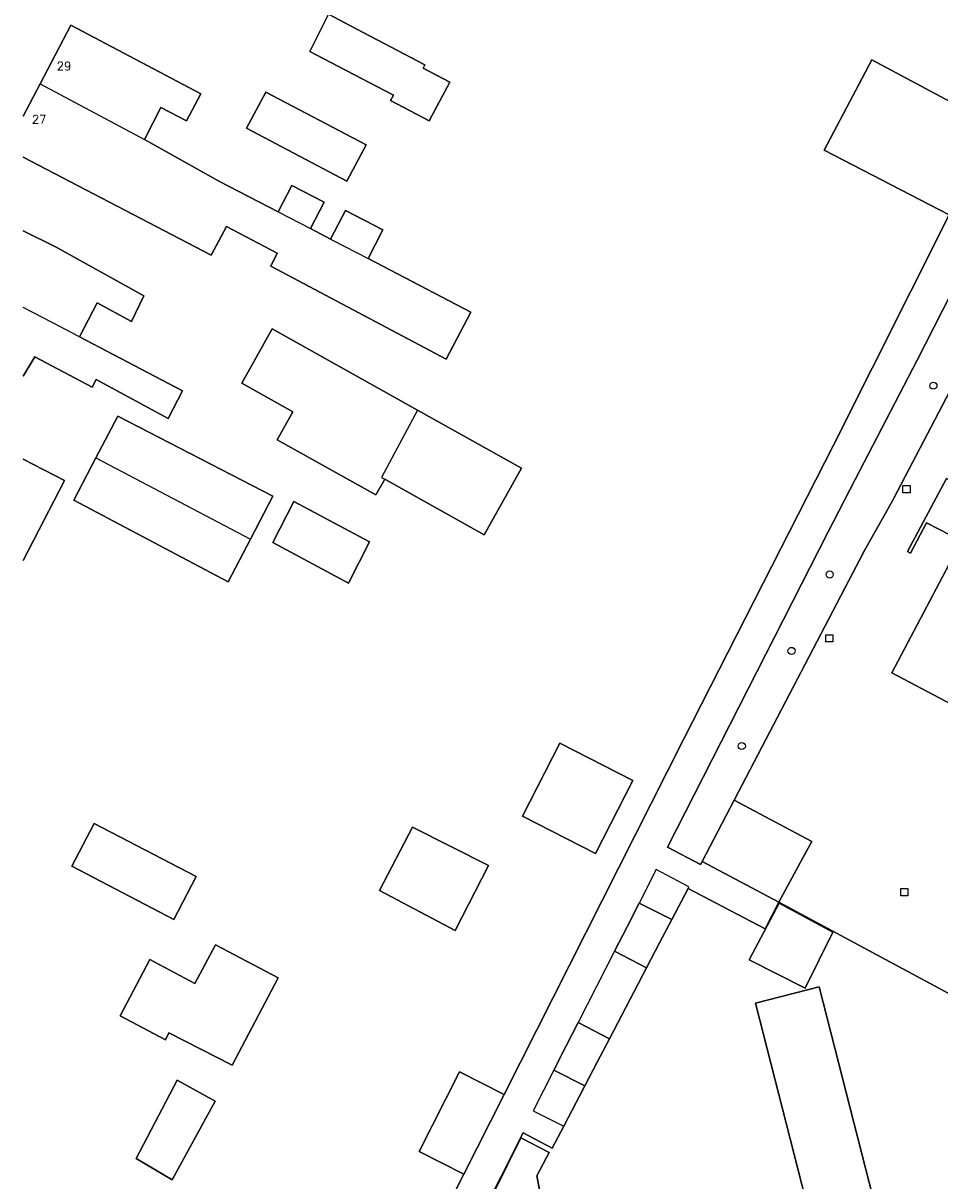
# Model space of a CAD drawing. Header units: metres. Extents: x 108000 to 109000, y 423000 to 423600.
# Tile 17 of 88: x 108000 to 108065, y 423200 to 423282. Entities that reach past the tile are written whole.
import ezdxf

# ---------------------------------------------------------------- set-up
doc = ezdxf.new("R2010")
doc.units = ezdxf.units.M
doc.header["$MEASUREMENT"] = 0
for name, color, linetype in [('Erf', 10, 'Continuous'), ('gesloten verharding', 10, 'Continuous'), ('groenvoorziening', 10, 'Continuous'), ('Hek', 10, 'Continuous'), ('Huisnummers', 10, 'Continuous'), ('kolk', 10, 'Continuous'), ('pand', 10, 'Continuous'), ('vegetatieobject', 10, 'Continuous'), ('Voetpad', 10, 'Continuous')]:
    doc.layers.add(name, color=color, linetype=linetype)
doc.styles.get("Standard").update_dxf_attribs({"font": 'txt.shx'})

# ---------------------------------------------------------------- blocks, each defined once
blk = doc.blocks.new('308_ACAD_1_FMEBLOCK29')
at = {"layer": 'pand', "color": 1}
blk.add_line((-14.647, 9.741), (-15.844, 7.452), dxfattribs=at)
blk.add_lwpolyline([(-15.844, 4.554), (-2.527, -2.395), (-1.438, -0.354), (2.148, -2.236), (1.682, -3.172), (14.103, -9.742), (15.844, -6.412), (8.573, -2.616)], dxfattribs=at)
blk = doc.blocks.new('308_ACAD_1_FMEBLOCK64')
at = {"layer": 'Erf', "color": 52, "true_color": 0xd2d200}
for points in [[(-15.844, 5.374), (-14.647, 7.663), (-12.474, 11.819), (-3.258, 6.975), (-4.287, 5.047), (-6.094, 5.986), (-7.245, 3.733), (-1.947, 0.748), (2.202, -1.399), (3.182, 0.475), (5.465, -0.718)], [(5.465, -0.718), (4.49, -2.582), (5.917, -3.319), (6.973, -1.299), (9.63, -2.674), (8.573, -4.693), (15.844, -8.49), (14.103, -11.819), (1.682, -5.25), (2.148, -4.313), (-1.438, -2.432), (-2.527, -4.473), (-15.844, 2.476)]]:
    blk.add_lwpolyline(points, dxfattribs=at)

msp = doc.modelspace()

# ---------------------------------------------------------------- linework, layer by layer
at = {"layer": 'Erf', "color": 52, "true_color": 0xd2d200}
for points in [[(108023.136, 423281.83), (108028.44, 423279.044), (108028.324, 423278.823), (108030.196, 423277.821), (108028.734, 423275.078), (108026.018, 423276.52), (108026.226, 423276.908), (108021.773, 423279.221), (108020.298, 423279.997), (108021.623, 423282.632), (108023.136, 423281.83)], [(108027.759, 423193.676), (108031.198, 423200.484), (108028.036, 423202.082), (108030.888, 423207.727), (108034.05, 423206.13), (108046.78, 423231.327), (108057.378, 423252.111), (108065.563, 423268.431), (108056.72, 423273.009), (108060.091, 423279.398), (108065.952, 423276.277)], [(108015.809, 423274.568), (108017.171, 423277.117), (108024.283, 423273.392), (108022.921, 423270.813), (108015.809, 423274.568)], [(108000, 423267.293), (108002.341, 423266.138), (108008.555, 423262.684), (108007.669, 423260.883), (108005.23, 423262.186), (108003.993, 423259.792), (108011.273, 423255.965), (108010.273, 423254.008), (108005.177, 423256.762), (108004.875, 423256.229), (108000.815, 423258.379), (108000, 423257)], [(108027.917, 423254.604), (108035.285, 423250.479), (108032.641, 423245.757), (108025.6, 423249.699), (108024.979, 423248.589), (108017.987, 423252.503), (108019.091, 423254.475), (108015.473, 423256.501), (108017.634, 423260.361), (108027.917, 423254.604)], [(108005.155, 423251.214), (108006.703, 423254.158), (108017.667, 423248.494), (108016.089, 423245.463), (108014.519, 423242.447), (108003.585, 423248.229), (108005.155, 423251.214)], [(108000, 423251.118), (108002.93, 423249.603), (108000, 423243.937)], [(108017.669, 423245.219), (108019.152, 423248.124), (108024.516, 423245.278), (108023.032, 423242.343), (108017.669, 423245.219)], [(108035.353, 423225.84), (108037.998, 423231.004), (108043.163, 423228.359), (108040.518, 423223.195), (108035.353, 423225.84)], [(108012.247, 423221.559), (108010.664, 423218.524), (108003.452, 423222.287), (108005.035, 423225.321), (108012.247, 423221.559)], [(108030.588, 423217.739), (108025.225, 423220.585), (108027.555, 423225.061), (108032.949, 423222.334), (108030.588, 423217.739)], [(108141.136, 423222.251), (108117.557, 423216.597), (108077.065, 423207.065), (108053.496, 423219.744), (108052.54, 423217.868), (108047.076, 423220.727), (108045.926, 423218.528), (108045.053, 423216.858), (108044.137, 423215.107), (108041.5, 423210.063), (108040.643, 423208.423), (108039.76, 423206.734), (108038.269, 423203.883), (108037.455, 423202.327), (108035.405, 423203.403), (108029.07, 423190.847)], [(108057.333, 423217.623), (108055.363, 423213.655), (108051.399, 423215.658), (108053.516, 423219.688), (108057.333, 423217.623)], [(108006.878, 423211.688), (108008.963, 423215.68), (108012.157, 423213.979), (108013.612, 423216.725), (108018.057, 423214.393), (108014.788, 423208.198), (108010.313, 423210.5), (108010.07, 423210.005), (108006.878, 423211.688)], [(108061.813, 423192.418), (108057.302, 423191.262), (108051.839, 423212.594), (108056.351, 423213.749), (108061.813, 423192.418)], [(108013.605, 423205.647), (108010.55, 423200.075), (108008.003, 423201.586), (108010.909, 423207.13), (108013.605, 423205.647)], [(108032.416, 423197.356), (108035.237, 423203.05), (108037.243, 423202.011), (108036.356, 423200.368), (108036.931, 423197.44)]]:
    msp.add_lwpolyline(points, dxfattribs=at)
at = {"layer": 'gesloten verharding', "color": 255}
for points in [[(108139.92, 423227.72), (108118.532, 423222.604), (108117.558, 423222.376), (108113.334, 423221.385), (108110.394, 423234.356), (108109.672, 423237.541), (108085.137, 423250.5), (108067.625, 423259.794), (108066.403, 423257.463), (108061.631, 423248.351), (108061.542, 423248.184), (108059.576, 423244.647), (108050.344, 423226.978), (108055.825, 423224.042), (108055.199, 423222.887), (108053.496, 423219.744), (108077.065, 423207.065), (108117.557, 423216.597), (108141.136, 423222.251), (108140.87, 423223.448), (108139.92, 423227.72)], [(108100.832, 423227.344), (108097.217, 423229.281), (108091.711, 423219.025), (108086.051, 423222.023), (108086.445, 423222.823), (108061.495, 423235.994), (108066.428, 423245.332), (108063.951, 423246.621), (108062.816, 423244.473), (108062.608, 423244.583), (108065.365, 423249.748), (108067.973, 423248.356), (108070.666, 423253.454), (108070.801, 423253.382), (108071.749, 423252.879), (108073.811, 423251.785), (108078.725, 423249.177), (108080.899, 423248.023), (108104.89, 423235.29), (108100.832, 423227.344)]]:
    msp.add_lwpolyline(points, dxfattribs=at)
at = {"layer": 'groenvoorziening', "color": 3}
for points in [[(108070.3, 423264.915), (108067.504, 423266.376), (108063.295, 423258.134), (108058.905, 423249.685), (108056.998, 423245.979), (108045.629, 423223.633), (108047.965, 423222.414), (108048.074, 423222.62), (108050.344, 423226.978), (108059.576, 423244.647), (108061.542, 423248.184), (108061.631, 423248.351), (108066.403, 423257.463), (108067.625, 423259.794)], [(108045.053, 423216.858), (108045.926, 423218.528), (108043.612, 423219.679), (108042.758, 423218.007), (108041.877, 423216.282), (108044.137, 423215.107), (108045.053, 423216.858)], [(108041.5, 423210.063), (108039.294, 423211.224), (108038.445, 423209.561), (108037.571, 423207.849), (108039.76, 423206.734), (108040.643, 423208.423), (108041.5, 423210.063)]]:
    msp.add_lwpolyline(points, dxfattribs=at)
at = {"layer": 'Hek', "color": 30}
msp.add_line((108038.269, 423203.883), (108037.455, 423202.327), dxfattribs=at)
for points in [[(108045.053, 423216.858), (108045.926, 423218.528), (108047.076, 423220.727)], [(108047.076, 423220.727), (108052.54, 423217.868), (108053.496, 423219.744)], [(108045.053, 423216.858), (108044.137, 423215.107), (108041.5, 423210.063)], [(108038.269, 423203.883), (108039.76, 423206.734), (108040.643, 423208.423), (108041.5, 423210.063)]]:
    msp.add_lwpolyline(points, dxfattribs=at)
at = {"layer": 'kolk', "color": 30, "true_color": 0xf07a00}
for p, q in [((108062.29, 423248.748), (108062.29, 423249.248)), ((108062.29, 423249.248), (108062.79, 423249.248)), ((108062.79, 423249.248), (108062.79, 423248.748)), ((108062.79, 423248.748), (108062.29, 423248.748)), ((108056.833, 423238.182), (108056.833, 423238.682)), ((108056.833, 423238.682), (108057.333, 423238.682)), ((108057.333, 423238.182), (108056.833, 423238.182)), ((108057.333, 423238.682), (108057.333, 423238.182)), ((108062.131, 423220.208), (108062.131, 423220.708)), ((108062.131, 423220.708), (108062.631, 423220.708)), ((108062.631, 423220.208), (108062.131, 423220.208)), ((108062.631, 423220.708), (108062.631, 423220.208))]:
    msp.add_line(p, q, dxfattribs=at)
at = {"layer": 'pand', "color": 1}
for p, q in [((108001.197, 423277.697), (108008.599, 423273.767)), ((108018.046, 423268.635), (108020.334, 423267.452)), ((108021.76, 423266.714), (108020.334, 423267.452)), ((108005.155, 423251.214), (108016.089, 423245.463))]:
    msp.add_line(p, q, dxfattribs=at)
for points in [[(108023.136, 423281.83), (108021.623, 423282.632), (108020.298, 423279.997), (108021.773, 423279.221), (108026.226, 423276.908), (108026.018, 423276.52), (108028.734, 423275.078), (108030.196, 423277.821), (108028.324, 423278.823), (108028.44, 423279.044), (108023.136, 423281.83)], [(108008.599, 423273.767), (108009.75, 423276.02), (108011.557, 423275.081), (108012.586, 423277.008), (108003.37, 423281.853), (108001.197, 423277.697)], [(108065.952, 423276.277), (108060.091, 423279.398), (108056.72, 423273.009), (108065.563, 423268.431), (108066.105, 423269.477), (108068.826, 423274.733)], [(108024.283, 423273.392), (108017.171, 423277.117), (108015.809, 423274.568), (108022.921, 423270.813), (108024.283, 423273.392)], [(108018.046, 423268.635), (108013.896, 423270.782), (108008.599, 423273.767)], [(108020.334, 423267.452), (108021.308, 423269.316), (108019.025, 423270.508), (108018.046, 423268.635)], [(108024.417, 423265.34), (108025.474, 423267.36), (108022.816, 423268.735), (108021.76, 423266.714)], [(108003.993, 423259.792), (108005.23, 423262.186), (108007.669, 423260.883), (108008.555, 423262.684), (108002.341, 423266.138), (108000, 423267.293)], [(108021.76, 423266.714), (108021.9, 423266.642), (108024.417, 423265.34)], [(108003.993, 423259.792), (108002.057, 423260.81), (108000, 423261.857)], [(108027.917, 423254.604), (108017.634, 423260.361), (108015.473, 423256.501), (108019.091, 423254.475), (108017.987, 423252.503), (108024.979, 423248.589), (108025.6, 423249.699)], [(108000, 423257), (108000.815, 423258.379), (108004.875, 423256.229), (108005.177, 423256.762), (108010.273, 423254.008), (108011.273, 423255.965), (108003.993, 423259.792)], [(108027.917, 423254.604), (108025.374, 423249.825), (108025.6, 423249.699)], [(108025.6, 423249.699), (108032.641, 423245.757), (108035.285, 423250.479), (108027.917, 423254.604)], [(108016.089, 423245.463), (108017.667, 423248.494), (108006.703, 423254.158), (108005.155, 423251.214)], [(108104.89, 423235.29), (108080.899, 423248.023), (108078.725, 423249.177), (108073.811, 423251.785), (108071.749, 423252.879), (108070.801, 423253.382), (108070.666, 423253.454), (108067.973, 423248.356), (108065.365, 423249.748), (108062.608, 423244.583), (108062.816, 423244.473), (108063.951, 423246.621), (108066.428, 423245.332), (108061.495, 423235.994), (108086.445, 423222.823), (108086.051, 423222.023), (108091.711, 423219.025), (108097.217, 423229.281), (108100.832, 423227.344), (108104.89, 423235.29)], [(108000, 423243.937), (108002.93, 423249.603), (108000, 423251.118)], [(108005.155, 423251.214), (108003.585, 423248.229), (108014.519, 423242.447), (108016.089, 423245.463)], [(108017.669, 423245.219), (108023.032, 423242.343), (108024.516, 423245.278), (108019.152, 423248.124), (108017.669, 423245.219)], [(108037.998, 423231.004), (108035.353, 423225.84), (108040.518, 423223.195), (108043.163, 423228.359), (108037.998, 423231.004)], [(108050.344, 423226.978), (108048.074, 423222.62), (108053.496, 423219.744), (108055.199, 423222.887), (108055.825, 423224.042), (108050.344, 423226.978)], [(108003.452, 423222.287), (108010.664, 423218.524), (108012.247, 423221.559), (108005.035, 423225.321), (108003.452, 423222.287)], [(108027.555, 423225.061), (108025.225, 423220.585), (108030.588, 423217.739), (108032.949, 423222.334), (108027.555, 423225.061)], [(108051.399, 423215.658), (108055.363, 423213.655), (108057.333, 423217.623), (108053.516, 423219.688), (108051.399, 423215.658)], [(108012.157, 423213.979), (108008.963, 423215.68), (108006.878, 423211.688), (108010.07, 423210.005), (108010.313, 423210.5), (108014.788, 423208.198), (108018.057, 423214.393), (108013.612, 423216.725), (108012.157, 423213.979)], [(108051.839, 423212.594), (108057.302, 423191.262), (108061.813, 423192.418), (108056.351, 423213.749), (108051.839, 423212.594)], [(108008.003, 423201.586), (108010.55, 423200.075), (108013.605, 423205.647), (108010.909, 423207.13), (108008.003, 423201.586)], [(108034.05, 423206.13), (108030.888, 423207.727), (108028.036, 423202.082), (108031.198, 423200.484), (108034.05, 423206.13)], [(108036.931, 423197.44), (108036.356, 423200.368), (108037.243, 423202.011), (108035.237, 423203.05), (108032.416, 423197.356), (108033.574, 423196.824), (108035.501, 423188.441), (108038.89, 423189.24), (108037.953, 423193.778)]]:
    msp.add_lwpolyline(points, dxfattribs=at)
at = {"layer": 'vegetatieobject', "color": 3}
for centre in [(108064.446, 423256.325), (108057.099, 423242.954), (108054.397, 423237.545), (108050.88, 423230.805)]:
    msp.add_circle(centre, 0.25, dxfattribs=at)
at = {"layer": 'Voetpad', "color": 255}
msp.add_line((108041.877, 423216.282), (108039.294, 423211.224), dxfattribs=at)
for points in [[(108066.105, 423269.477), (108065.563, 423268.431), (108057.378, 423252.111), (108046.78, 423231.327), (108034.05, 423206.13), (108031.198, 423200.484), (108027.759, 423193.676), (108026.064, 423190.322), (108018.071, 423174.786), (108022.213, 423158.193)], [(108047.076, 423220.727), (108052.54, 423217.868), (108053.496, 423219.744), (108048.074, 423222.62), (108047.965, 423222.414), (108045.629, 423223.633), (108056.998, 423245.979), (108058.905, 423249.685), (108063.295, 423258.134), (108067.504, 423266.376)], [(108047.076, 423220.727), (108047.135, 423220.841), (108044.824, 423222.053), (108043.612, 423219.679)], [(108043.612, 423219.679), (108045.926, 423218.528), (108047.076, 423220.727)], [(108041.877, 423216.282), (108042.758, 423218.007), (108043.612, 423219.679)], [(108039.294, 423211.224), (108041.5, 423210.063), (108044.137, 423215.107), (108041.877, 423216.282)], [(108037.571, 423207.849), (108038.445, 423209.561), (108039.294, 423211.224)], [(108037.571, 423207.849), (108036.103, 423204.975), (108038.269, 423203.883)], [(108038.269, 423203.883), (108039.76, 423206.734), (108037.571, 423207.849)], [(108024.48, 423158.709), (108021.176, 423172.061), (108020.655, 423174.168), (108021.787, 423176.411), (108029.07, 423190.847), (108035.405, 423203.403), (108037.455, 423202.327), (108038.269, 423203.883)]]:
    msp.add_lwpolyline(points, dxfattribs=at)

# ---------------------------------------------------------------- block references
at = {"layer": 'Erf', "color": 52, "true_color": 0xd2d200}
msp.add_blockref('308_ACAD_1_FMEBLOCK64', (108015.844, 423270.034), dxfattribs=at)
at = {"layer": 'pand', "color": 1}
msp.add_blockref('308_ACAD_1_FMEBLOCK29', (108015.844, 423267.955), dxfattribs=at)

# ---------------------------------------------------------------- texts
at = {"layer": 'Huisnummers', "color": 255}
for s, p in [('29', (108002.382, 423278.664)), ('27', (108000.618, 423274.896))]:
    msp.add_text(s, height=0.6, dxfattribs=at).set_placement(p)

doc.saveas('drawing.dxf')
